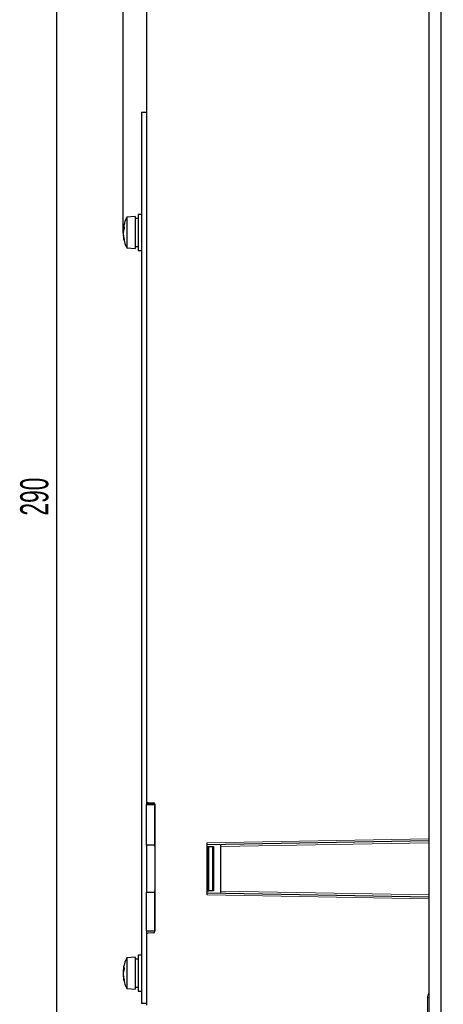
# Model space of a CAD drawing. Header units: millimetres. Extents: x 5 to 418, y 2 to 292.
# Tile 32 of 36: x 203 to 255, y 104 to 227. Entities that reach past the tile are written whole.
import ezdxf

# ---------------------------------------------------------------- set-up
doc = ezdxf.new("R2010")
doc.units = ezdxf.units.MM
doc.header["$PDSIZE"] = -1
doc.layers.add('SLD-0', color=7, linetype='Continuous')
doc.styles.add('SLDTEXTSTYLE0', font='TXT', dxfattribs={"width": 0.605})
doc.dimstyles.new('SLDDIMSTYLE0', dxfattribs={"dimtxt": 3.5, "dimasz": 3.302, "dimexe": 0, "dimexo": 0.0625, "dimgap": 0.875, "dimtad": 1, "dimlfac": 2, "dimrnd": 1e-09, "dimzin": 12, "dimdsep": 46, "dimtxsty": 'SLDTEXTSTYLE0', "dimsah": 1, "dimcen": 0.09, "dimadec": 0, "dimazin": 3, "dimtfac": 1, "dimtofl": 0, "dimtmove": 0, "dimatfit": 3, "dimfxl": 1, "dimfrac": 2, "dimtolj": 1, "dimtzin": 12, "dimarcsym": 0})
doc.dimstyles.new('SLDDIMSTYLE1', dxfattribs={"dimtxt": 3.5, "dimasz": 3.302, "dimexe": 0, "dimexo": 0.0625, "dimgap": 0.875, "dimtad": 1, "dimdec": 1, "dimlfac": 2, "dimrnd": 1e-09, "dimzin": 12, "dimdsep": 46, "dimtxsty": 'SLDTEXTSTYLE0', "dimsah": 1, "dimcen": 0.09, "dimadec": 0, "dimazin": 3, "dimtfac": 1, "dimtofl": 0, "dimtmove": 0, "dimatfit": 3, "dimfxl": 1, "dimfrac": 2, "dimtolj": 1, "dimtzin": 12, "dimarcsym": 0})

# ---------------------------------------------------------------- blocks, each defined once
blk = doc.blocks.new('_D_2')
at = {"layer": 'SLD-0'}
for p, q in [((215.53, 200.46), (215.53, 255.43)), ((255.08, 249.28), (255.08, 255.43)), ((215.53, 254.43), (255.08, 254.43))]:
    blk.add_line(p, q, dxfattribs=at)
for points in [[(215.53, 254.43), (218.83, 253.92), (218.83, 254.94)], [(255.08, 254.43), (251.78, 254.94), (251.78, 253.92)]]:
    blk.add_solid(points, dxfattribs=at)
at = {"layer": 'SLD-0', "insert": (230.63, 258.94), "char_height": 3.5, "attachment_point": 1, "style": 'SLDTEXTSTYLE0'}
blk.add_mtext('79,1', dxfattribs=at)
blk = doc.blocks.new('_D_3')
at = {"layer": 'SLD-0'}
for p, q in [((215.53, 200.46), (215.53, 263.91)), ((338.18, 226.53), (338.18, 263.91)), ((215.53, 262.91), (338.18, 262.91))]:
    blk.add_line(p, q, dxfattribs=at)
for points in [[(215.53, 262.91), (218.83, 262.4), (218.83, 263.42)], [(338.18, 262.91), (334.88, 263.42), (334.88, 262.4)]]:
    blk.add_solid(points, dxfattribs=at)
at = {"layer": 'SLD-0', "insert": (270.84, 267.42), "char_height": 3.5, "attachment_point": 1, "style": 'SLDTEXTSTYLE0'}
blk.add_mtext('245,3', dxfattribs=at)
blk = doc.blocks.new('_D_5')
at = {"layer": 'SLD-0'}
for p, q in [((218.43, 241.78), (206.22, 241.78)), ((207.22, 241.78), (207.22, 96.78)), ((218.43, 96.78), (206.22, 96.78))]:
    blk.add_line(p, q, dxfattribs=at)
for points in [[(207.22, 241.78), (206.71, 238.48), (207.73, 238.48)], [(207.22, 96.78), (207.73, 100.08), (206.71, 100.08)]]:
    blk.add_solid(points, dxfattribs=at)
at = {"layer": 'SLD-0', "insert": (202.71, 165.27), "char_height": 3.5, "attachment_point": 1, "rotation": 90, "style": 'SLDTEXTSTYLE0'}
blk.add_mtext('290', dxfattribs=at)

msp = doc.modelspace()

# ---------------------------------------------------------------- linework, layer by layer
at = {"color": 7, "linetype": 'Continuous', "lineweight": 25}
for p, q in [((253.5845, 246.7805), (253.5845, 91.7805)), ((255.0845, 246.7805), (255.0845, 91.7805)), ((218.4345, 236.7805), (218.4345, 129.727)), ((217.8095, 215.5305), (218.4345, 215.5305)), ((217.8095, 215.5305), (217.8095, 104.5305)), ((217.0095, 202.5305), (216.0095, 202.4555)), ((216.0095, 202.4555), (216.0095, 198.6055)), ((217.0095, 202.5305), (217.0095, 198.5305)), ((217.8095, 202.7805), (217.4095, 202.7805)), ((217.4095, 202.7805), (217.4095, 198.2805)), ((217.4095, 202.2805), (217.0095, 202.2805)), ((215.6092, 200.8457), (215.5307, 200.8683)), ((215.5426, 200.6006), (215.5307, 200.6013)), ((215.554, 200.1994), (215.5307, 200.1927)), ((215.6201, 200.8752), (215.538, 200.8959)), ((215.5758, 200.742), (215.538, 200.738)), ((215.5674, 200.118), (215.538, 200.1125)), ((217.0095, 198.7805), (217.4095, 198.7805)), ((216.0095, 198.6055), (217.0095, 198.5305)), ((217.4095, 198.2805), (217.8095, 198.2805)), ((218.4345, 129.6395), (218.4345, 129.2979)), ((218.4345, 124.2316), (218.4345, 129.2979)), ((218.4345, 129.2979), (219.4345, 129.2979)), ((218.631, 129.527), (219.288, 129.5156)), ((219.3865, 129.4876), (219.3882, 129.2979)), ((219.4345, 129.2979), (219.4345, 124.2403)), ((219.4345, 129.2979), (219.4845, 129.2979)), ((219.4845, 129.3156), (219.4845, 113.4953)), ((219.4345, 124.2403), (218.4345, 124.2316)), ((218.4345, 124.2316), (218.4345, 118.3643)), ((219.4345, 124.2403), (219.4345, 124.0479)), ((219.4845, 124.0479), (219.4345, 124.0479)), ((253.5845, 124.7622), (225.9845, 124.2805)), ((225.9845, 118.0305), (225.9845, 124.5305)), ((226.0345, 124.0479), (225.9845, 124.0479)), ((226.0345, 124.0479), (226.0345, 118.5479)), ((226.0345, 124.0479), (226.1845, 124.0479)), ((226.1845, 118.5479), (226.1845, 124.0479)), ((226.1845, 124.0479), (226.6595, 124.0479)), ((226.6595, 124.0479), (226.7845, 124.0479)), ((226.7845, 124.0479), (226.7845, 118.5479)), ((227.6845, 124.0602), (227.6845, 124.3102)), ((227.6845, 118.5008), (227.6845, 124.0602)), ((218.4345, 118.3643), (219.4345, 118.3555)), ((218.4345, 113.5479), (218.4345, 118.3643)), ((219.4845, 118.5479), (219.4345, 118.5479)), ((219.4345, 118.5479), (219.4345, 118.3555)), ((219.4345, 118.3555), (219.4345, 113.5479)), ((226.0345, 118.5479), (225.9845, 118.5479)), ((225.9845, 118.2805), (253.5845, 117.7987)), ((226.0345, 118.5479), (226.1845, 118.5479)), ((226.6595, 118.5479), (226.1845, 118.5479)), ((226.7845, 118.5479), (226.6595, 118.5479)), ((227.6845, 118.2508), (227.6845, 118.5008)), ((218.4345, 113.5479), (218.4345, 113.1714)), ((218.4345, 113.5479), (219.4345, 113.5479)), ((218.4345, 113.0839), (218.4345, 104.2805)), ((219.288, 113.2954), (218.631, 113.2839)), ((219.4845, 113.5479), (219.4345, 113.5479)), ((217.8095, 110.5305), (217.4095, 110.5305)), ((217.4095, 110.5305), (217.4095, 106.0305)), ((217.0095, 110.2805), (216.0095, 110.2055)), ((216.0095, 110.2055), (216.0095, 106.3555)), ((217.0095, 110.2805), (217.0095, 106.2805)), ((217.4095, 110.0305), (217.0095, 110.0305)), ((215.6092, 108.5957), (215.5307, 108.6183)), ((215.5426, 108.3506), (215.5307, 108.3513)), ((215.554, 107.9494), (215.5307, 107.9427)), ((215.6201, 108.6252), (215.538, 108.6459)), ((215.5758, 108.492), (215.538, 108.488)), ((215.5674, 107.868), (215.538, 107.8625)), ((216.0095, 106.3555), (217.0095, 106.2805)), ((217.0095, 106.5305), (217.4095, 106.5305)), ((217.4095, 106.0305), (217.8095, 106.0305)), ((217.8095, 104.5305), (218.4345, 104.5305))]:
    msp.add_line(p, q, dxfattribs=at)
at = {"color": 7, "linetype": 'Continuous', "lineweight": 18}
for p, q in [((218.4345, 129.4319), (219.1389, 129.4319)), ((219.1389, 129.4319), (219.1381, 129.5182)), ((225.9845, 124.5305), (253.5845, 125.0122)), ((226.6595, 118.5479), (226.6595, 124.0479)), ((253.5845, 124.5123), (227.6845, 124.0602)), ((253.5845, 117.5487), (225.9845, 118.0305)), ((227.6845, 118.5008), (253.5845, 118.0487)), ((253.4378, 98.2502), (253.4378, 105.2548)), ((253.4378, 105.2548), (253.5845, 105.2548))]:
    msp.add_line(p, q, dxfattribs=at)
at = {"color": 7, "linetype": 'Continuous', "lineweight": 25, "flags": 128}
for points in [[(215.554, 200.8616), (215.5473, 200.8146), (215.538, 200.738)], [(215.554, 108.6116), (215.5473, 108.5646), (215.538, 108.488)]]:
    msp.add_lwpolyline(points, dxfattribs=at)
at = {"color": 7, "linetype": 'Continuous', "lineweight": 18, "flags": 128}
msp.add_lwpolyline([(219.1403, 129.2979), (219.1402, 129.3131), (219.1397, 129.3582), (219.1389, 129.4319)], dxfattribs=at)
at = {"color": 7, "linetype": 'Continuous', "lineweight": 25}
for centre, radius, start, end in [((219.5158, 200.5305), 4, 151.232927, 174.437166), ((216.6213, 200.7049), 1.1001, 150.03617, 170.003031), ((218.5677, 201.1225), 2.9025, 177.397075, 182.602925), ((216.8591, 200.7892), 1.3308, 173.124791, 176.591225), ((215.6927, 200.8407), 0.1643, 160.36379, 170.318989), ((219.4536, 200.4628), 3.9253, 175.979899, 177.97829), ((218.2869, 200.7183), 2.7586, 182.430168, 184.805176), ((218.2871, 200.3427), 2.7588, 175.195083, 177.570044), ((219.4538, 200.5981), 3.9255, 182.021978, 184.020161), ((216.8592, 200.2718), 1.3308, 183.409475, 186.875459), ((219.5158, 200.5305), 4, 185.562834, 208.767073), ((217.1596, 200.2957), 1.6453, 155.012319, 170.269838), ((218.6804, 200.6714), 3.1617, 186.328264, 197.695655), ((218.1535, 200.4041), 2.6318, 186.361274, 199.209821), ((216.905, 199.6243), 1.2397, 176.016883, 183.983117), ((218.6345, 129.727), 0.2, 180, 269), ((219.2845, 129.3156), 0.2, 0, 89), ((218.6345, 113.0839), 0.2, 91, 180), ((219.2845, 113.4953), 0.2, 271, 0), ((219.5158, 108.2805), 4, 151.232927, 174.437166), ((216.8592, 108.5391), 1.3308, 173.124767, 176.590892), ((215.6927, 108.5907), 0.1643, 160.362142, 170.317795), ((219.4537, 108.2128), 3.9254, 175.979922, 177.978227), ((218.2875, 108.4683), 2.7593, 182.430381, 184.804845), ((218.2875, 108.0926), 2.7593, 175.195155, 177.569619), ((219.4535, 108.3481), 3.9253, 182.021731, 184.020121), ((216.8592, 108.0218), 1.3308, 183.409108, 186.875233), ((216.6213, 108.4549), 1.1001, 150.036285, 170.003107), ((217.1596, 108.0457), 1.6453, 155.012241, 170.270062), ((218.6804, 108.4214), 3.1617, 186.32837, 197.695762), ((218.5677, 108.8725), 2.9025, 177.397075, 182.602925), ((219.5158, 108.2805), 4, 185.562834, 208.767073), ((218.1536, 108.1541), 2.6319, 186.361467, 199.209628), ((216.9051, 107.3743), 1.2398, 176.017095, 183.982905)]:
    msp.add_arc(centre, radius, start, end, dxfattribs=at)
at = {"color": 7, "linetype": 'Continuous', "lineweight": 18}
msp.add_arc((219.1476, 129.1803), 0.2518, 27.859794, 91.993025, dxfattribs=at)
msp.add_open_spline([(253.4378, 105.2548), (253.4441, 105.34), (253.4565, 105.5104), (253.5418, 105.6585), (253.5845, 105.7325)], degree=3, knots=[0, 0, 0, 0, 0.49993514, 1, 1, 1, 1], dxfattribs=at)
at = {"layer": 'SLD-0', "lineweight": 18}
msp.add_point((215.5307, 200.4596), dxfattribs=at)

# ---------------------------------------------------------------- dimensions: what is measured, and where the dimension line sits
at = {"layer": 'SLD-0'}
for base, p2, picture, middle in [((338.1845, 262.9119), (338.1845, 226.5305), '_D_3', (276.8576, 262.9119)), ((255.0845, 254.429), (255.0845, 249.2805), '_D_2', (235.3076, 254.429))]:
    dim = msp.add_linear_dim(base=base, p1=(215.5307, 200.4596), p2=p2, dimstyle='SLDDIMSTYLE1', dxfattribs=at)
    dim.commit()
    dim.dimension.update_dxf_attribs({"geometry": picture, "text_midpoint": middle, "dimtype": 160})
dim = msp.add_linear_dim(base=(207.2226, 96.7805), p1=(218.4345, 241.7805), p2=(218.4345, 96.7805), angle=90, dimstyle='SLDDIMSTYLE0', dxfattribs=at)
dim.commit()
dim.dimension.update_dxf_attribs({"geometry": '_D_5', "text_midpoint": (207.2226, 169.2805), "dimtype": 160})

doc.saveas('drawing.dxf')
